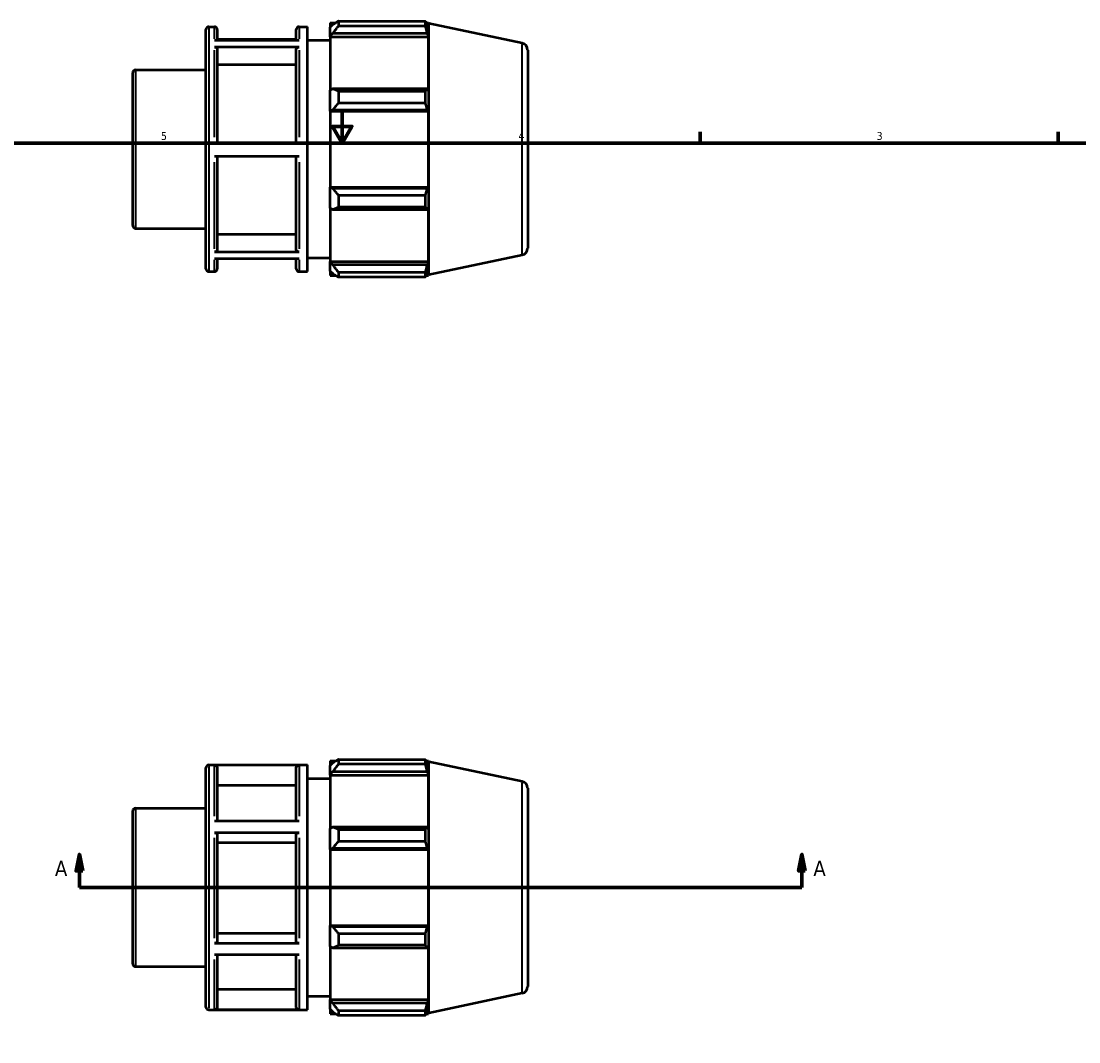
# Model space of a CAD drawing. Header units: inches. Extents: x -2.3 to 37.9, y -5.2 to 26.2.
# Tile 5 of 6: x 13.2 to 25.7, y 10.3 to 22.5. Entities that reach past the tile are written whole.
import ezdxf

# ---------------------------------------------------------------- set-up
doc = ezdxf.new("R2010")
doc.units = ezdxf.units.IN
doc.header["$MEASUREMENT"] = 0
for name, color, linetype, lineweight in [('Border (ANSI)', 7, 'Continuous', 70), ('Section Line (ANSI)', 7, 'Continuous', 70), ('Visible (ANSI)', 7, 'Continuous', 50), ('Visible Narrow (ANSI)', 7, 'Continuous', 35)]:
    doc.layers.add(name, color=color, linetype=linetype, lineweight=lineweight)
doc.styles.add('Label Text (ANSI)', font='tahoma.ttf')
doc.styles.add('Note Text (ANSI)', font='tahoma.ttf')

# ---------------------------------------------------------------- blocks, each defined once
blk = doc.blocks.new('Borders Default Border')
at = {"layer": 'Border (ANSI)'}
for p, q in [((21.25, 21), (21.25, 21.134)), ((25.5, 21), (25.5, 21.134))]:
    blk.add_line(p, q, dxfattribs=at)
at = {"layer": 'Border (ANSI)', "flags": 128}
for points in [[(17, 21.4), (17, 21), (16.885, 21.2), (17.115, 21.2), (17, 21)], [(0.5, 1), (0.5, 21), (33.5, 21), (33.5, 1), (0.5, 1)]]:
    blk.add_lwpolyline(points, dxfattribs=at)
at = {"layer": 'Border (ANSI)', "color": 5, "true_color": 0x0000ff, "char_height": 0.0945, "attachment_point": 7, "style": 'Note Text (ANSI)'}
for s, insert in [('5', (14.847, 21.038)), ('4', (19.092, 21.04)), ('3', (23.346, 21.038))]:
    blk.add_mtext(s, dxfattribs=dict(at, insert=insert))
blk = doc.blocks.new('2dTransSection0')
at = {"layer": 'Section Line (ANSI)', "linetype": 'Continuous'}
for p, q in [((13.878, 12.558), (13.839, 12.361)), ((13.878, 12.361), (13.878, 12.558)), ((13.918, 12.361), (13.878, 12.558)), ((22.459, 12.558), (22.42, 12.361)), ((22.459, 12.361), (22.459, 12.558)), ((22.498, 12.361), (22.459, 12.558)), ((13.839, 12.361), (13.918, 12.361)), ((13.878, 12.165), (13.878, 12.361)), ((22.42, 12.361), (22.498, 12.361)), ((22.459, 12.165), (22.459, 12.361)), ((13.878, 12.165), (14.244, 12.165)), ((22.093, 12.165), (22.459, 12.165))]:
    blk.add_line(p, q, dxfattribs=at)
at = {"layer": 'Section Line (ANSI)'}
blk.add_line((13.878, 12.165), (22.459, 12.165), dxfattribs=at)
at = {"layer": 'Section Line (ANSI)', "linetype": 'Continuous', "flags": 128}
for points in [[(13.918, 12.361), (13.878, 12.558), (13.839, 12.361), (13.918, 12.361)], [(22.498, 12.361), (22.459, 12.558), (22.42, 12.361), (22.498, 12.361)]]:
    blk.add_lwpolyline(points, dxfattribs=at)
at = {"layer": 'Section Line (ANSI)'}
for points in [[(13.918, 12.361), (13.878, 12.558), (13.839, 12.361), (13.918, 12.361)], [(22.498, 12.361), (22.459, 12.558), (22.42, 12.361), (22.498, 12.361)]]:
    blk.add_solid(points, dxfattribs=at)
at = {"layer": 'Section Line (ANSI)', "char_height": 0.18, "attachment_point": 7, "style": 'Label Text (ANSI)'}
for insert in [(13.589, 12.302), (22.596, 12.302)]:
    blk.add_mtext('A', dxfattribs=dict(at, insert=insert))

msp = doc.modelspace()

# ---------------------------------------------------------------- linework, layer by layer
at = {"layer": 'Visible (ANSI)'}
for p, q in [((15.415, 22.384), (15.483, 22.384)), ((16.487, 22.384), (16.588, 22.384)), ((16.588, 19.477), (16.588, 22.384)), ((16.857, 22.432), (16.857, 22.378)), ((16.857, 22.432), (16.926, 22.432)), ((16.889, 22.409), (16.857, 22.378)), ((16.857, 22.277), (16.857, 22.378)), ((16.954, 22.45), (16.954, 22.392)), ((16.954, 22.45), (17.989, 22.45)), ((17.989, 22.392), (16.954, 22.392)), ((17.989, 22.392), (17.989, 22.45)), ((17.999, 22.432), (18.026, 22.432)), ((18.026, 22.363), (18.01, 22.409)), ((18.029, 22.423), (18.026, 22.432)), ((18.026, 22.363), (18.026, 22.432)), ((18.029, 19.438), (18.029, 22.423)), ((19.136, 22.188), (18.029, 22.423)), ((15.382, 19.51), (15.382, 22.351)), ((15.516, 22.351), (15.516, 22.224)), ((16.454, 22.224), (16.454, 22.351)), ((16.857, 22.277), (16.889, 22.306)), ((16.857, 22.263), (16.857, 22.277)), ((16.857, 22.263), (16.857, 21.631)), ((16.857, 22.263), (18.026, 22.263)), ((16.889, 22.306), (18.01, 22.306)), ((18.01, 22.306), (18.026, 22.263)), ((18.026, 21.624), (18.026, 22.263)), ((15.483, 22.224), (16.487, 22.224)), ((16.487, 22.143), (15.483, 22.143)), ((16.454, 22.231), (15.516, 22.231)), ((15.516, 22.114), (15.516, 21.004)), ((16.454, 21.004), (16.454, 22.114)), ((16.588, 22.223), (16.857, 22.223)), ((19.202, 22.107), (19.202, 19.755)), ((14.545, 21.872), (15.382, 21.872)), ((16.454, 21.933), (15.516, 21.933)), ((14.512, 20.023), (14.512, 21.838)), ((16.889, 21.646), (16.857, 21.631)), ((16.857, 21.387), (16.857, 21.631)), ((18.01, 21.646), (16.889, 21.646)), ((16.954, 21.618), (16.954, 21.477)), ((16.954, 21.618), (17.989, 21.618)), ((17.989, 21.477), (17.989, 21.618)), ((18.026, 21.624), (18.01, 21.646)), ((16.857, 21.387), (16.889, 21.397)), ((16.857, 21.382), (16.857, 21.387)), ((16.857, 21.382), (16.857, 20.479)), ((16.857, 21.382), (18.026, 21.382)), ((16.889, 21.397), (18.01, 21.397)), ((17.989, 21.477), (16.954, 21.477)), ((18.01, 21.397), (18.026, 21.382)), ((18.026, 20.479), (18.026, 21.382)), ((15.483, 21.004), (16.487, 21.004)), ((16.487, 20.842), (15.483, 20.842)), ((15.516, 20.842), (15.516, 19.739)), ((16.454, 19.739), (16.454, 20.842)), ((16.857, 20.474), (16.857, 20.479)), ((16.857, 20.479), (18.026, 20.479)), ((16.857, 20.23), (16.857, 20.474)), ((16.889, 20.464), (16.857, 20.474)), ((18.026, 20.479), (18.01, 20.464)), ((18.01, 20.464), (16.889, 20.464)), ((16.954, 20.384), (16.954, 20.243)), ((16.954, 20.384), (17.989, 20.384)), ((17.989, 20.243), (17.989, 20.384)), ((16.857, 20.23), (16.857, 19.598)), ((16.857, 20.23), (16.889, 20.215)), ((17.989, 20.243), (16.954, 20.243)), ((18.01, 20.215), (18.026, 20.237)), ((18.026, 19.598), (18.026, 20.237)), ((16.889, 20.215), (18.01, 20.215)), ((14.545, 19.989), (15.382, 19.989)), ((15.516, 19.92), (16.454, 19.92)), ((15.483, 19.71), (16.487, 19.71)), ((16.487, 19.63), (15.483, 19.63)), ((15.516, 19.63), (15.516, 19.51)), ((16.454, 19.51), (16.454, 19.63)), ((16.588, 19.639), (16.857, 19.639)), ((16.857, 19.584), (16.857, 19.598)), ((16.857, 19.598), (18.026, 19.598)), ((18.026, 19.598), (18.01, 19.555)), ((19.136, 19.673), (18.029, 19.438)), ((15.415, 19.477), (15.483, 19.477)), ((16.487, 19.477), (16.588, 19.477)), ((16.857, 19.483), (16.857, 19.584)), ((16.889, 19.555), (16.857, 19.584)), ((16.857, 19.483), (16.857, 19.429)), ((16.857, 19.483), (16.889, 19.452)), ((18.01, 19.555), (16.889, 19.555)), ((16.954, 19.469), (16.954, 19.411)), ((16.954, 19.469), (17.989, 19.469)), ((17.989, 19.411), (17.989, 19.469)), ((18.01, 19.452), (18.026, 19.498)), ((18.026, 19.429), (18.026, 19.498)), ((16.857, 19.429), (16.926, 19.429)), ((17.989, 19.411), (16.954, 19.411)), ((17.999, 19.429), (18.026, 19.429)), ((18.029, 19.438), (18.026, 19.429)), ((15.382, 10.744), (15.382, 13.585)), ((15.415, 13.618), (16.588, 13.618)), ((16.487, 13.615), (15.483, 13.615)), ((15.516, 13.582), (15.516, 12.954)), ((16.454, 12.954), (16.454, 13.582)), ((16.588, 10.711), (16.588, 13.618)), ((16.857, 13.666), (16.857, 13.612)), ((16.857, 13.666), (16.926, 13.666)), ((16.889, 13.643), (16.857, 13.612)), ((16.857, 13.511), (16.857, 13.612)), ((16.954, 13.684), (16.954, 13.626)), ((16.954, 13.684), (17.989, 13.684)), ((17.989, 13.626), (16.954, 13.626)), ((17.989, 13.626), (17.989, 13.684)), ((17.999, 13.666), (18.026, 13.666)), ((18.026, 13.597), (18.01, 13.643)), ((18.029, 13.657), (18.026, 13.666)), ((18.026, 13.597), (18.026, 13.666)), ((18.029, 10.672), (18.029, 13.657)), ((19.136, 13.422), (18.029, 13.657)), ((16.588, 13.457), (16.857, 13.457)), ((16.857, 13.511), (16.889, 13.54)), ((16.857, 13.497), (16.857, 13.511)), ((16.857, 13.497), (16.857, 12.866)), ((16.857, 13.497), (18.026, 13.497)), ((16.889, 13.54), (18.01, 13.54)), ((18.01, 13.54), (18.026, 13.497)), ((18.026, 12.858), (18.026, 13.497)), ((16.454, 13.373), (15.516, 13.373)), ((19.202, 13.341), (19.202, 10.989)), ((14.512, 11.257), (14.512, 13.072)), ((14.545, 13.106), (15.382, 13.106)), ((15.483, 12.954), (16.487, 12.954)), ((16.487, 12.813), (15.483, 12.813)), ((16.889, 12.88), (16.857, 12.866)), ((16.857, 12.621), (16.857, 12.866)), ((18.01, 12.88), (16.889, 12.88)), ((16.954, 12.852), (16.954, 12.711)), ((16.954, 12.852), (17.989, 12.852)), ((17.989, 12.711), (17.989, 12.852)), ((18.026, 12.858), (18.01, 12.88)), ((15.516, 12.797), (15.516, 11.519)), ((16.454, 12.692), (15.516, 12.692)), ((16.454, 11.519), (16.454, 12.797)), ((17.989, 12.711), (16.954, 12.711)), ((16.857, 12.621), (16.889, 12.631)), ((16.857, 12.616), (16.857, 12.621)), ((16.857, 12.616), (16.857, 11.713)), ((16.857, 12.616), (18.026, 12.616)), ((16.889, 12.631), (18.01, 12.631)), ((18.01, 12.631), (18.026, 12.616)), ((18.026, 11.713), (18.026, 12.616)), ((16.857, 11.708), (16.857, 11.713)), ((16.857, 11.713), (18.026, 11.713)), ((16.889, 11.698), (16.857, 11.708)), ((16.857, 11.464), (16.857, 11.708)), ((18.01, 11.698), (16.889, 11.698)), ((18.026, 11.713), (18.01, 11.698)), ((15.516, 11.623), (16.454, 11.623)), ((16.954, 11.618), (16.954, 11.477)), ((16.954, 11.618), (17.989, 11.618)), ((17.989, 11.477), (17.989, 11.618)), ((15.483, 11.502), (16.487, 11.502)), ((16.857, 11.464), (16.889, 11.449)), ((16.857, 11.464), (16.857, 10.832)), ((16.889, 11.449), (18.01, 11.449)), ((17.989, 11.477), (16.954, 11.477)), ((18.01, 11.449), (18.026, 11.471)), ((18.026, 10.832), (18.026, 11.471)), ((16.487, 11.363), (15.483, 11.363)), ((15.516, 11.363), (15.516, 10.746)), ((16.454, 10.746), (16.454, 11.363)), ((14.545, 11.224), (15.382, 11.224)), ((15.516, 10.955), (16.454, 10.955)), ((16.588, 10.873), (16.857, 10.873)), ((16.857, 10.818), (16.857, 10.832)), ((16.857, 10.832), (18.026, 10.832)), ((16.857, 10.717), (16.857, 10.818)), ((16.889, 10.789), (16.857, 10.818)), ((18.026, 10.832), (18.01, 10.789)), ((19.136, 10.907), (18.029, 10.672)), ((15.415, 10.711), (16.588, 10.711)), ((15.483, 10.713), (16.487, 10.713)), ((16.857, 10.717), (16.889, 10.686)), ((16.857, 10.717), (16.857, 10.663)), ((18.01, 10.789), (16.889, 10.789)), ((16.954, 10.703), (16.954, 10.645)), ((16.954, 10.703), (17.989, 10.703)), ((17.989, 10.645), (17.989, 10.703)), ((18.01, 10.686), (18.026, 10.732)), ((18.026, 10.663), (18.026, 10.732)), ((16.857, 10.663), (16.926, 10.663)), ((17.989, 10.645), (16.954, 10.645)), ((17.999, 10.663), (18.026, 10.663)), ((18.029, 10.672), (18.026, 10.663))]:
    msp.add_line(p, q, dxfattribs=at)
for centre, radius, start, end in [((15.415, 22.351), 0.0331, 90, 180), ((15.483, 22.351), 0.0331, 0, 90), ((16.487, 22.351), 0.0331, 90, 180), ((19.119, 22.107), 0.0829, 0, 78), ((14.545, 21.838), 0.0331, 90, 180), ((14.545, 20.023), 0.0331, 180, 270), ((19.119, 19.755), 0.0829, 282, 0), ((15.415, 19.51), 0.0331, 180, 270), ((15.483, 19.51), 0.0331, 270, 0), ((16.487, 19.51), 0.0331, 180, 270), ((15.415, 13.585), 0.0331, 90, 180), ((19.119, 13.341), 0.0829, 0, 78), ((14.545, 13.072), 0.0331, 90, 180), ((14.545, 11.257), 0.0331, 180, 270), ((19.119, 10.989), 0.0829, 282, 0), ((15.415, 10.744), 0.0331, 180, 270)]:
    msp.add_arc(centre, radius, start, end, dxfattribs=at)
for points, weights in [([(16.954, 22.45), (16.92, 22.429), (16.889, 22.409)], [1.01319971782, 1.00949949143, 1.0049917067]), ([(16.889, 22.306), (16.92, 22.348), (16.954, 22.392)], [1.0049917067, 1.00949949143, 1.01319971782]), ([(17.989, 22.45), (18, 22.429), (18.01, 22.409)], [1, 1.00080650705, 1.00079602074]), ([(18.01, 22.306), (18, 22.348), (17.989, 22.392)], [1.00079602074, 1.00080650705, 1]), ([(16.954, 21.618), (16.92, 21.633), (16.889, 21.646)], [1.01319971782, 1.00949949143, 1.0049917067]), ([(17.989, 21.618), (18, 21.633), (18.01, 21.646)], [1, 1.00080650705, 1.00079602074]), ([(16.889, 21.397), (16.92, 21.436), (16.954, 21.477)], [1.0049917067, 1.00949949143, 1.01319971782]), ([(18.01, 21.397), (18, 21.436), (17.989, 21.477)], [1.00079602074, 1.00080650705, 1]), ([(16.954, 20.384), (16.92, 20.425), (16.889, 20.464)], [1.01319971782, 1.00949949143, 1.0049917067]), ([(17.989, 20.384), (18, 20.425), (18.01, 20.464)], [1, 1.00080650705, 1.00079602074]), ([(16.889, 20.215), (16.92, 20.228), (16.954, 20.243)], [1.0049917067, 1.00949949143, 1.01319971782]), ([(18.01, 20.215), (18, 20.228), (17.989, 20.243)], [1.00079602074, 1.00080650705, 1]), ([(16.954, 19.469), (16.92, 19.513), (16.889, 19.555)], [1.01319971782, 1.00949949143, 1.0049917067]), ([(17.989, 19.469), (18, 19.513), (18.01, 19.555)], [1, 1.00080650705, 1.00079602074]), ([(16.889, 19.452), (16.92, 19.432), (16.954, 19.411)], [1.0049917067, 1.00949949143, 1.01319971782]), ([(18.01, 19.452), (18, 19.432), (17.989, 19.411)], [1.00079602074, 1.00080650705, 1]), ([(16.954, 13.684), (16.92, 13.663), (16.889, 13.643)], [1.01319971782, 1.00949949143, 1.0049917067]), ([(16.889, 13.54), (16.92, 13.582), (16.954, 13.626)], [1.0049917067, 1.00949949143, 1.01319971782]), ([(17.989, 13.684), (18, 13.663), (18.01, 13.643)], [1, 1.00080650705, 1.00079602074]), ([(18.01, 13.54), (18, 13.582), (17.989, 13.626)], [1.00079602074, 1.00080650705, 1]), ([(16.954, 12.852), (16.92, 12.867), (16.889, 12.88)], [1.01319971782, 1.00949949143, 1.0049917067]), ([(17.989, 12.852), (18, 12.867), (18.01, 12.88)], [1, 1.00080650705, 1.00079602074]), ([(16.889, 12.631), (16.92, 12.67), (16.954, 12.711)], [1.0049917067, 1.00949949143, 1.01319971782]), ([(18.01, 12.631), (18, 12.67), (17.989, 12.711)], [1.00079602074, 1.00080650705, 1]), ([(16.954, 11.618), (16.92, 11.659), (16.889, 11.698)], [1.01319971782, 1.00949949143, 1.0049917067]), ([(17.989, 11.618), (18, 11.659), (18.01, 11.698)], [1, 1.00080650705, 1.00079602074]), ([(16.889, 11.449), (16.92, 11.462), (16.954, 11.477)], [1.0049917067, 1.00949949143, 1.01319971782]), ([(18.01, 11.449), (18, 11.462), (17.989, 11.477)], [1.00079602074, 1.00080650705, 1]), ([(16.954, 10.703), (16.92, 10.747), (16.889, 10.789)], [1.01319971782, 1.00949949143, 1.0049917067]), ([(16.889, 10.686), (16.92, 10.666), (16.954, 10.645)], [1.0049917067, 1.00949949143, 1.01319971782]), ([(17.989, 10.703), (18, 10.747), (18.01, 10.789)], [1, 1.00080650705, 1.00079602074]), ([(18.01, 10.686), (18, 10.666), (17.989, 10.645)], [1.00079602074, 1.00080650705, 1])]:
    msp.add_rational_spline(points, weights, degree=2, dxfattribs=at)
for points, knots in [([(15.483, 22.143), (15.487, 22.143), (15.492, 22.142), (15.499, 22.139), (15.503, 22.137), (15.509, 22.132), (15.512, 22.128), (15.515, 22.122), (15.516, 22.118), (15.516, 22.114)], [0, 0, 0, 0, 0.0311556, 0.0311556, 0.0623406, 0.0623406, 0.0935623, 0.0935623, 0.1248157, 0.1248157, 0.1248157, 0.1248157]), ([(16.454, 22.114), (16.454, 22.118), (16.455, 22.122), (16.458, 22.128), (16.461, 22.132), (16.466, 22.137), (16.471, 22.139), (16.478, 22.142), (16.483, 22.143), (16.487, 22.143)], [0.3744568, 0.3744568, 0.3744568, 0.3744568, 0.4057102, 0.4057102, 0.4369318, 0.4369318, 0.4681169, 0.4681169, 0.4992725, 0.4992725, 0.4992725, 0.4992725]), ([(15.516, 19.739), (15.516, 19.735), (15.515, 19.731), (15.512, 19.724), (15.509, 19.721), (15.503, 19.716), (15.499, 19.713), (15.492, 19.711), (15.487, 19.71), (15.483, 19.71)], [0.3743415, 0.3743415, 0.3743415, 0.3743415, 0.4055699, 0.4055699, 0.4367766, 0.4367766, 0.4679583, 0.4679583, 0.4991197, 0.4991197, 0.4991197, 0.4991197]), ([(16.487, 19.71), (16.483, 19.71), (16.478, 19.711), (16.471, 19.713), (16.466, 19.716), (16.461, 19.721), (16.458, 19.724), (16.455, 19.731), (16.454, 19.735), (16.454, 19.739)], [0, 0, 0, 0, 0.0311615, 0.0311615, 0.0623431, 0.0623431, 0.0935498, 0.0935498, 0.1247783, 0.1247783, 0.1247783, 0.1247783]), ([(15.483, 13.615), (15.487, 13.615), (15.492, 13.614), (15.499, 13.611), (15.503, 13.609), (15.509, 13.603), (15.512, 13.599), (15.515, 13.591), (15.516, 13.586), (15.516, 13.582)], [0, 0, 0, 0, 0.0311556, 0.0311556, 0.0623406, 0.0623406, 0.0935623, 0.0935623, 0.1248157, 0.1248157, 0.1248157, 0.1248157]), ([(16.454, 13.582), (16.454, 13.586), (16.455, 13.591), (16.458, 13.599), (16.461, 13.603), (16.466, 13.609), (16.471, 13.611), (16.478, 13.614), (16.483, 13.615), (16.487, 13.615)], [0.3744568, 0.3744568, 0.3744568, 0.3744568, 0.4057102, 0.4057102, 0.4369318, 0.4369318, 0.4681169, 0.4681169, 0.4992725, 0.4992725, 0.4992725, 0.4992725]), ([(15.483, 12.813), (15.487, 12.813), (15.492, 12.813), (15.499, 12.811), (15.503, 12.81), (15.509, 12.807), (15.512, 12.805), (15.515, 12.801), (15.516, 12.799), (15.516, 12.797)], [0, 0, 0, 0, 0.0311556, 0.0311556, 0.0623406, 0.0623406, 0.0935623, 0.0935623, 0.1248157, 0.1248157, 0.1248157, 0.1248157]), ([(16.454, 12.797), (16.454, 12.799), (16.455, 12.801), (16.458, 12.805), (16.461, 12.807), (16.466, 12.81), (16.471, 12.811), (16.478, 12.813), (16.483, 12.813), (16.487, 12.813)], [0.3744568, 0.3744568, 0.3744568, 0.3744568, 0.4057102, 0.4057102, 0.4369318, 0.4369318, 0.4681169, 0.4681169, 0.4992725, 0.4992725, 0.4992725, 0.4992725]), ([(15.516, 11.519), (15.516, 11.517), (15.515, 11.514), (15.512, 11.51), (15.509, 11.508), (15.503, 11.505), (15.499, 11.504), (15.492, 11.503), (15.487, 11.502), (15.483, 11.502)], [0.3743415, 0.3743415, 0.3743415, 0.3743415, 0.4055699, 0.4055699, 0.4367766, 0.4367766, 0.4679583, 0.4679583, 0.4991197, 0.4991197, 0.4991197, 0.4991197]), ([(16.487, 11.502), (16.483, 11.502), (16.478, 11.503), (16.471, 11.504), (16.466, 11.505), (16.461, 11.508), (16.458, 11.51), (16.455, 11.514), (16.454, 11.517), (16.454, 11.519)], [0, 0, 0, 0, 0.0311615, 0.0311615, 0.0623431, 0.0623431, 0.0935498, 0.0935498, 0.1247783, 0.1247783, 0.1247783, 0.1247783]), ([(15.516, 10.746), (15.516, 10.742), (15.515, 10.737), (15.512, 10.73), (15.509, 10.725), (15.503, 10.72), (15.499, 10.717), (15.492, 10.714), (15.487, 10.713), (15.483, 10.713)], [0.3743415, 0.3743415, 0.3743415, 0.3743415, 0.4055699, 0.4055699, 0.4367766, 0.4367766, 0.4679583, 0.4679583, 0.4991197, 0.4991197, 0.4991197, 0.4991197]), ([(16.487, 10.713), (16.483, 10.713), (16.478, 10.714), (16.471, 10.717), (16.466, 10.72), (16.461, 10.725), (16.458, 10.73), (16.455, 10.737), (16.454, 10.742), (16.454, 10.746)], [0, 0, 0, 0, 0.0311615, 0.0311615, 0.0623431, 0.0623431, 0.0935498, 0.0935498, 0.1247783, 0.1247783, 0.1247783, 0.1247783])]:
    msp.add_open_spline(points, degree=3, knots=knots, dxfattribs=at)
at = {"layer": 'Visible Narrow (ANSI)'}
for p, q in [((15.415, 22.366), (15.415, 19.495)), ((15.483, 22.24), (15.483, 22.384)), ((16.487, 22.384), (16.487, 22.24)), ((19.136, 19.689), (19.136, 22.172)), ((15.483, 21.071), (15.483, 22.104)), ((16.487, 22.104), (16.487, 21.071)), ((14.545, 21.86), (14.545, 20.001)), ((15.483, 19.748), (15.483, 20.774)), ((16.487, 20.774), (16.487, 19.748)), ((15.483, 19.477), (15.483, 19.615)), ((16.487, 19.615), (16.487, 19.477)), ((15.415, 13.6), (15.415, 10.729)), ((15.483, 13.01), (15.483, 13.61)), ((16.487, 13.61), (16.487, 13.01)), ((19.136, 10.923), (19.136, 13.406)), ((14.545, 13.094), (14.545, 11.235)), ((15.483, 11.563), (15.483, 12.752)), ((16.487, 12.752), (16.487, 11.563)), ((15.483, 10.718), (15.483, 11.307)), ((16.487, 11.307), (16.487, 10.718))]:
    msp.add_line(p, q, dxfattribs=at)

# ---------------------------------------------------------------- block references
msp.add_blockref('Borders Default Border', (0, 0))
at = {"layer": 'Section Line (ANSI)'}
msp.add_blockref('2dTransSection0', (0, 0), dxfattribs=at)

doc.saveas('drawing.dxf')
